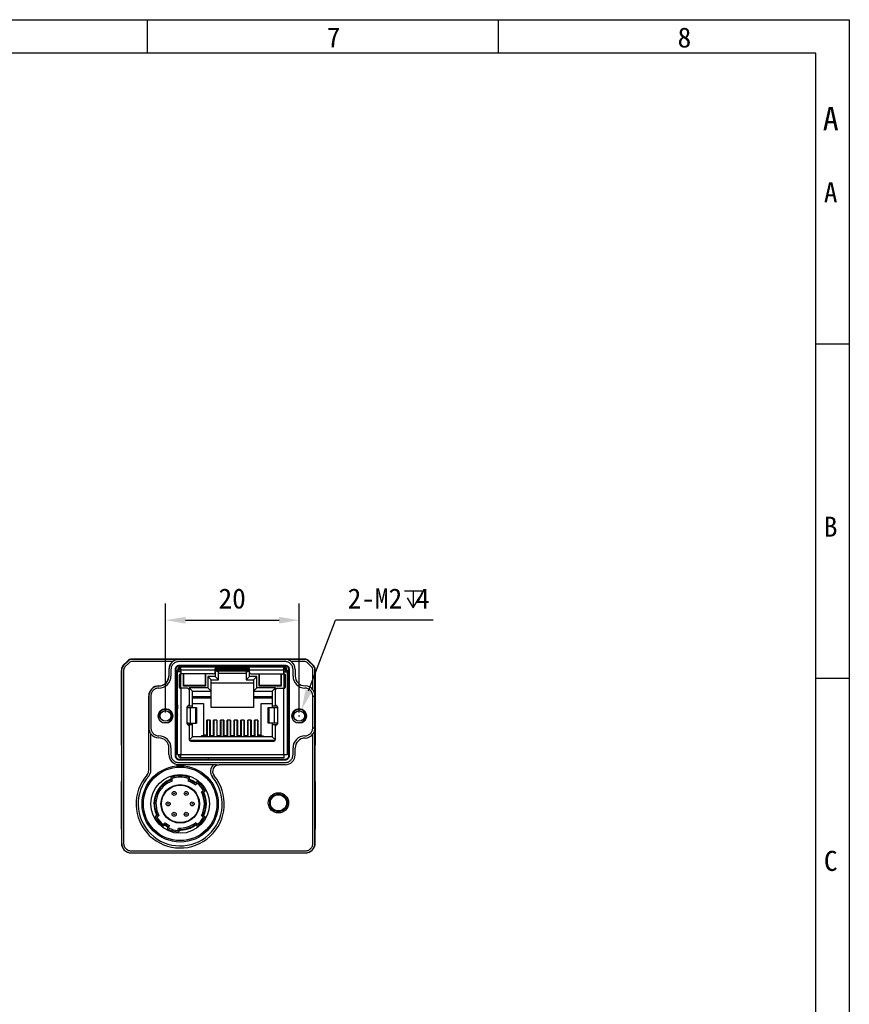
# Model space of a CAD drawing. Header units: millimetres. Extents: x 0 to 420, y 0 to 297.
# Tile 6 of 6: x 296 to 420, y 150 to 297. Entities that reach past the tile are written whole.
import ezdxf

# ---------------------------------------------------------------- set-up
doc = ezdxf.new("R2010")
doc.units = ezdxf.units.MM
doc.header["$LTSCALE"] = 23.1
doc.header["$PDMODE"] = 3
doc.header["$PDSIZE"] = 8
doc.layers.get('0').update_dxf_attribs({"linetype": 'CONTINUOUS'})
doc.layers.get('Defpoints').update_dxf_attribs({"linetype": 'CONTINUOUS'})
doc.layers.add('00_COMPONENTS', color=7, linetype='CONTINUOUS')
doc.layers.add('51__DRAFT_DIMS', color=7, linetype='CONTINUOUS')
doc.styles.get("Standard").update_dxf_attribs({"font": 'simfang.ttf'})
doc.styles.add('TEXTSTYLE_3', font='simfang.ttf')
doc.dimstyles.new('DIMSTYLE_3', dxfattribs={"dimtxt": 3, "dimasz": 3, "dimexe": 2.5, "dimexo": 0.5, "dimgap": 0.75, "dimtad": 1, "dimtoh": 1, "dimdsep": 46, "dimtxsty": 'Standard', "dimblk": '_FILLED', "dimblk1": '_FILLED', "dimblk2": '_FILLED', "dimcen": 0.09, "dimclrd": 8, "dimclre": 8, "dimclrt": 7, "dimazin": 2, "dimtp": 0.3, "dimtm": 0.3, "dimtfac": 1, "dimtofl": 0, "dimtmove": 0, "dimatfit": 3, "dimldrblk": '_FILLED', "dimfxl": 1, "dimtolj": 1, "dimarcsym": 0})

# ---------------------------------------------------------------- blocks, each defined once
blk = doc.blocks.new('_FILLED')
at = {"color": 0, "linetype": 'ByBlock'}
blk.add_solid([(0, 0), (-1, 0.167), (-1, -0.167)], dxfattribs=at)
blk = doc.blocks.new('*D52')
at = {"layer": '51__DRAFT_DIMS', "color": 8, "lineweight": -2}
for p, q in [((317.69, 193.33), (317.69, 209.66)), ((337.69, 193.33), (337.69, 209.66)), ((320.69, 207.16), (334.69, 207.16))]:
    blk.add_line(p, q, dxfattribs=at)
at = {"layer": 'Defpoints', "color": 0}
for p in [(337.69, 207.16), (317.69, 192.83), (337.69, 192.83)]:
    blk.add_point(p, dxfattribs=at)
at = {"layer": '51__DRAFT_DIMS', "color": 8, "linetype": 'ByBlock', "lineweight": -2, "xscale": 3, "yscale": 3, "zscale": 3, "rotation": 180}
blk.add_blockref('_FILLED', (317.69, 207.16), dxfattribs=at)
at = {"layer": '51__DRAFT_DIMS', "color": 8, "linetype": 'ByBlock', "lineweight": -2, "xscale": 3, "yscale": 3, "zscale": 3}
blk.add_blockref('_FILLED', (337.69, 207.16), dxfattribs=at)
at = {"layer": '51__DRAFT_DIMS', "color": 7, "insert": (327.67, 211.91), "char_height": 3, "attachment_point": 2, "line_spacing_factor": 0.9}
blk.add_mtext('\\A1;20', dxfattribs=at)
blk = doc.blocks.new('*D67')
at = {"layer": '51__DRAFT_DIMS', "color": 8, "lineweight": -2}
for p in [(339.11, 196.58), (357.74, 207.16)]:
    blk.add_line(p, (343.11, 207.16), dxfattribs=at)
at = {"layer": '51__DRAFT_DIMS', "color": 8}
for p, q in [((337.6, 192.83), (337.78, 192.83)), ((337.69, 192.74), (337.69, 192.92))]:
    blk.add_line(p, q, dxfattribs=at)
at = {"layer": 'Defpoints', "color": 0}
for p in [(338.05, 193.77), (337.34, 191.9)]:
    blk.add_point(p, dxfattribs=at)
at = {"layer": '51__DRAFT_DIMS', "color": 8, "linetype": 'ByBlock', "lineweight": -2, "xscale": 3, "yscale": 3, "zscale": 3, "rotation": 249.2957385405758}
blk.add_blockref('_FILLED', (338.05, 193.77), dxfattribs=at)
at = {"layer": '51__DRAFT_DIMS', "color": 7, "insert": (344.95, 211.91), "char_height": 3, "attachment_point": 1, "line_spacing_factor": 0.9}
blk.add_mtext('\\A1;2-M2 4{}{{\\H0.7x;}{}}', dxfattribs=at)

msp = doc.modelspace()

# ---------------------------------------------------------------- linework, layer by layer
at = {"color": 7}
for p, q in [((0, 297), (420, 297)), ((314.996, 291.996), (314.996, 296.996)), ((367.495, 291.996), (367.495, 296.996)), ((420, 297), (420, 0)), ((415, 292), (25, 292)), ((415, 5), (415, 292)), ((414.994, 248.497), (419.994, 248.497)), ((414.994, 198.497), (419.994, 198.497))]:
    msp.add_line(p, q, dxfattribs=at)
at = {"layer": '00_COMPONENTS', "color": 0}
for p, q in [((311.387, 200.427), (312.001, 201.041)), ((312.039, 201.003), (311.425, 200.389)), ((312.251, 200.791), (311.637, 200.177)), ((338.48, 201.334), (312.708, 201.334)), ((319.692, 201.296), (312.746, 201.296)), ((318.798, 200.996), (312.746, 200.996)), ((319.692, 201.296), (319.716, 201.272)), ((335.573, 201.272), (319.716, 201.272)), ((335.573, 200.972), (319.716, 200.972)), ((319.793, 200.434), (319.793, 200.335)), ((319.793, 200.434), (335.595, 200.434)), ((319.793, 200.335), (335.595, 200.335)), ((335.573, 201.272), (335.597, 201.296)), ((335.595, 200.434), (335.595, 200.335)), ((338.442, 201.296), (335.597, 201.296)), ((338.442, 200.996), (336.491, 200.996)), ((339.552, 200.177), (338.937, 200.791)), ((339.764, 200.389), (339.149, 201.003)), ((339.187, 201.041), (339.801, 200.427)), ((311.094, 199.72), (311.094, 199.62)), ((311.094, 188.442), (311.094, 199.62)), ((311.132, 199.682), (311.132, 173.834)), ((311.432, 199.682), (311.432, 173.834)), ((318.194, 199.794), (318.194, 198.834)), ((318.216, 199.772), (318.194, 199.794)), ((318.216, 199.772), (318.216, 198.812)), ((318.516, 199.772), (318.516, 198.812)), ((319.194, 186.833), (319.194, 199.835)), ((319.194, 199.835), (319.293, 199.835)), ((319.293, 186.833), (319.293, 199.835)), ((319.494, 199.429), (319.494, 199.679)), ((319.744, 199.679), (319.494, 199.679)), ((319.494, 187.079), (319.494, 199.429)), ((319.894, 199.429), (319.494, 199.429)), ((319.515, 199.82), (319.746, 199.752)), ((319.744, 199.429), (319.744, 199.729)), ((319.994, 199.729), (319.744, 199.729)), ((319.744, 198.879), (319.744, 197.229)), ((319.744, 198.879), (319.869, 198.879)), ((319.894, 199.922), (319.894, 200.169)), ((319.944, 199.929), (319.944, 199.442)), ((319.944, 199.929), (319.994, 199.929)), ((319.944, 199.061), (319.944, 197.046)), ((319.994, 200.179), (335.394, 200.179)), ((319.994, 199.529), (319.994, 200.169)), ((325.144, 199.679), (319.994, 199.679)), ((319.994, 199.529), (319.994, 199.129)), ((324.894, 199.129), (319.994, 199.129)), ((320.394, 197.279), (320.394, 199.129)), ((320.444, 197.378), (320.444, 199.129)), ((323.644, 199.129), (323.644, 197.378)), ((323.694, 199.129), (323.694, 197.279)), ((325.144, 199.379), (325.144, 199.929)), ((330.244, 199.929), (325.144, 199.929)), ((330.244, 199.729), (325.144, 199.729)), ((325.644, 199.425), (325.144, 199.529)), ((330.244, 199.529), (325.144, 199.529)), ((325.144, 199.379), (325.144, 198.729)), ((325.644, 198.229), (325.644, 199.425)), ((325.644, 199.229), (329.744, 199.229)), ((329.744, 199.425), (330.244, 199.529)), ((329.744, 199.425), (329.744, 198.229)), ((330.244, 199.379), (330.244, 199.929)), ((335.394, 199.679), (330.244, 199.679)), ((330.244, 198.729), (330.244, 199.379)), ((330.494, 199.129), (335.394, 199.129)), ((331.694, 197.279), (331.694, 199.129)), ((331.744, 197.378), (331.744, 199.129)), ((334.944, 199.129), (334.944, 197.378)), ((334.994, 199.129), (334.994, 197.279)), ((335.395, 200.17), (335.394, 200.169)), ((335.394, 199.529), (335.394, 200.169)), ((335.394, 199.929), (335.444, 199.929)), ((335.644, 199.729), (335.394, 199.729)), ((335.394, 199.129), (335.394, 199.529)), ((335.444, 199.442), (335.444, 199.929)), ((335.444, 199.929), (335.494, 199.929)), ((335.444, 197.046), (335.444, 199.061)), ((335.494, 199.929), (335.455, 199.929)), ((335.494, 199.929), (335.494, 200.169)), ((335.494, 199.429), (335.894, 199.429)), ((335.519, 198.879), (335.644, 198.879)), ((335.874, 199.82), (335.643, 199.752)), ((335.644, 199.729), (335.644, 199.429)), ((335.644, 199.679), (335.894, 199.679)), ((335.644, 197.229), (335.644, 198.879)), ((335.894, 199.679), (335.894, 199.429)), ((335.894, 199.429), (335.894, 187.079)), ((336.095, 199.835), (336.095, 186.833)), ((336.194, 199.835), (336.095, 199.835)), ((336.194, 199.835), (336.194, 186.833)), ((336.773, 198.812), (336.773, 199.772)), ((337.094, 199.794), (337.094, 198.834)), ((339.757, 196.731), (339.757, 199.682)), ((340.057, 195.837), (340.057, 199.682)), ((340.094, 199.62), (340.094, 199.72)), ((340.094, 199.62), (340.094, 188.442)), ((318.194, 198.834), (318.216, 198.812)), ((320.394, 197.379), (320.444, 197.493)), ((323.694, 197.379), (323.644, 197.493)), ((324.044, 198.729), (324.044, 197.039)), ((324.544, 198.229), (324.044, 198.729)), ((325.144, 198.729), (324.044, 198.729)), ((324.544, 194.079), (324.544, 198.229)), ((324.544, 198.229), (325.644, 198.229)), ((330.844, 197.729), (324.544, 197.729)), ((325.644, 198.229), (325.144, 198.729)), ((329.744, 198.229), (330.244, 198.729)), ((329.744, 198.229), (330.844, 198.229)), ((331.344, 198.729), (330.244, 198.729)), ((330.844, 198.229), (331.344, 198.729)), ((330.844, 198.229), (330.844, 194.079)), ((331.344, 197.039), (331.344, 198.729)), ((331.694, 197.379), (331.744, 197.493)), ((334.994, 197.379), (334.944, 197.493)), ((316.716, 197.312), (316.694, 197.334)), ((319.869, 197.229), (319.744, 197.229)), ((319.994, 196.979), (319.994, 187.079)), ((320.989, 196.979), (319.994, 196.979)), ((320.394, 197.379), (320.444, 197.379)), ((323.694, 197.279), (320.394, 197.279)), ((323.644, 197.378), (320.444, 197.378)), ((321.239, 197.039), (321.239, 196.729)), ((321.739, 196.539), (321.239, 197.039)), ((324.044, 197.039), (321.239, 197.039)), ((321.239, 196.729), (321.239, 194.569)), ((321.739, 194.079), (321.739, 196.539)), ((321.739, 196.539), (324.544, 196.539)), ((323.694, 197.379), (323.644, 197.379)), ((324.544, 196.539), (324.044, 197.039)), ((330.844, 196.539), (331.344, 197.039)), ((330.844, 196.539), (333.649, 196.539)), ((334.149, 197.039), (331.344, 197.039)), ((331.694, 197.379), (331.744, 197.379)), ((334.994, 197.279), (331.694, 197.279)), ((334.944, 197.378), (331.744, 197.378)), ((333.649, 196.539), (334.149, 197.039)), ((333.649, 196.539), (333.649, 194.079)), ((334.149, 196.729), (334.149, 197.039)), ((334.149, 194.569), (334.149, 196.729)), ((334.399, 196.979), (335.394, 196.979)), ((334.944, 197.379), (334.994, 197.379)), ((335.394, 187.079), (335.394, 196.979)), ((335.644, 197.229), (335.519, 197.229)), ((315.194, 184.711), (315.194, 195.834)), ((315.216, 195.812), (315.194, 195.834)), ((315.216, 195.812), (315.216, 191.055)), ((315.516, 195.812), (315.516, 191.055)), ((319.486, 194.499), (319.486, 193.907)), ((321.239, 194.569), (321.239, 194.329)), ((321.739, 195.729), (324.544, 195.729)), ((324.544, 195.479), (321.739, 195.479)), ((321.739, 194.679), (323.374, 194.679)), ((323.374, 194.679), (323.374, 189.979)), ((330.844, 195.729), (333.649, 195.729)), ((333.649, 195.479), (330.844, 195.479)), ((332.014, 189.979), (332.014, 194.679)), ((332.014, 194.679), (333.649, 194.679)), ((334.149, 194.329), (334.149, 194.569)), ((339.733, 195.813), (340.033, 195.813)), ((339.733, 191.055), (339.733, 195.813)), ((340.057, 195.837), (340.033, 195.813)), ((340.033, 191.055), (340.033, 195.813)), ((319.486, 193.051), (319.486, 192.948)), ((320.951, 191.654), (320.951, 194.204)), ((321.058, 194.329), (321.739, 194.329)), ((321.136, 194.079), (322.34, 194.079)), ((321.384, 194.079), (321.384, 191.779)), ((322.239, 191.779), (322.239, 194.079)), ((322.34, 194.079), (322.34, 191.779)), ((330.844, 194.079), (324.544, 194.079)), ((333.049, 191.779), (333.049, 194.079)), ((333.049, 194.079), (334.253, 194.079)), ((333.149, 194.079), (333.149, 191.779)), ((333.649, 194.329), (334.331, 194.329)), ((334.005, 191.779), (334.005, 194.079)), ((334.438, 194.204), (334.438, 191.654)), ((321.739, 191.529), (321.058, 191.529)), ((321.136, 191.779), (322.34, 191.779)), ((321.239, 191.529), (321.239, 191.289)), ((321.739, 189.729), (321.739, 191.779)), ((323.874, 189.879), (323.874, 192.204)), ((324.374, 192.204), (323.874, 192.204)), ((323.914, 192.204), (323.914, 189.729)), ((324.334, 189.729), (324.334, 192.204)), ((324.374, 192.204), (324.374, 189.879)), ((324.894, 189.879), (324.894, 192.204)), ((325.394, 192.204), (324.894, 192.204)), ((324.894, 191.919), (324.91, 191.88)), ((324.934, 192.204), (324.934, 189.729)), ((325.354, 192.204), (325.354, 189.729)), ((325.379, 191.88), (325.394, 191.919)), ((325.394, 192.204), (325.394, 189.879)), ((325.914, 189.879), (325.914, 192.204)), ((326.414, 192.204), (325.914, 192.204)), ((325.954, 192.204), (325.954, 189.729)), ((326.374, 189.729), (326.374, 192.204)), ((326.414, 192.204), (326.414, 189.879)), ((326.934, 189.879), (326.934, 192.204)), ((327.434, 192.204), (326.934, 192.204)), ((326.934, 191.919), (326.95, 191.88)), ((326.974, 192.204), (326.974, 189.729)), ((327.394, 192.204), (327.394, 189.729)), ((327.419, 191.88), (327.434, 191.919)), ((327.434, 192.204), (327.434, 189.879)), ((327.954, 189.879), (327.954, 192.204)), ((328.454, 192.204), (327.954, 192.204)), ((327.994, 192.204), (327.994, 189.729)), ((328.414, 189.729), (328.414, 192.204)), ((328.454, 192.204), (328.454, 189.879)), ((328.974, 189.879), (328.974, 192.204)), ((329.474, 192.204), (328.974, 192.204)), ((328.974, 191.919), (328.99, 191.88)), ((329.014, 192.204), (329.014, 189.729)), ((329.434, 192.204), (329.434, 189.729)), ((329.459, 191.88), (329.474, 191.919)), ((329.474, 192.204), (329.474, 189.879)), ((329.994, 189.879), (329.994, 192.204)), ((330.494, 192.204), (329.994, 192.204)), ((330.034, 192.204), (330.034, 189.729)), ((330.454, 189.729), (330.454, 192.204)), ((330.494, 192.204), (330.494, 189.879)), ((331.014, 189.879), (331.014, 192.204)), ((331.514, 192.204), (331.014, 192.204)), ((331.014, 191.919), (331.03, 191.88)), ((331.054, 192.204), (331.054, 189.729)), ((331.474, 192.204), (331.474, 189.729)), ((331.499, 191.88), (331.514, 191.919)), ((331.514, 192.204), (331.514, 189.879)), ((334.253, 191.779), (333.049, 191.779)), ((333.649, 191.779), (333.649, 189.729)), ((334.331, 191.529), (333.649, 191.529)), ((334.149, 191.289), (334.149, 191.529)), ((315.207, 191.047), (315.216, 191.055)), ((315.507, 184.711), (315.507, 190.153)), ((319.494, 190.418), (319.293, 190.217)), ((319.293, 190.167), (319.494, 189.966)), ((321.239, 191.289), (321.239, 189.329)), ((323.874, 190.579), (323.914, 190.579)), ((324.334, 190.579), (324.374, 190.579)), ((325.914, 190.579), (325.954, 190.579)), ((326.374, 190.579), (326.414, 190.579)), ((327.954, 190.579), (327.994, 190.579)), ((328.414, 190.579), (328.454, 190.579)), ((329.994, 190.579), (330.034, 190.579)), ((330.454, 190.579), (330.494, 190.579)), ((334.149, 189.329), (334.149, 191.289)), ((339.733, 191.055), (340.033, 191.055)), ((339.757, 173.834), (339.757, 190.137)), ((340.033, 191.055), (340.057, 191.031)), ((340.057, 173.834), (340.057, 191.031)), ((321.739, 189.729), (321.254, 189.244)), ((321.26, 189.229), (334.128, 189.229)), ((321.489, 189.079), (333.899, 189.079)), ((333.649, 189.729), (321.739, 189.729)), ((323.094, 189.729), (323.094, 189.879)), ((323.894, 189.879), (323.094, 189.879)), ((323.874, 189.979), (323.374, 189.979)), ((323.894, 189.879), (323.894, 189.729)), ((323.914, 189.879), (323.894, 189.879)), ((324.934, 189.879), (324.334, 189.879)), ((325.954, 189.879), (325.354, 189.879)), ((326.974, 189.879), (326.374, 189.879)), ((327.994, 189.879), (327.394, 189.879)), ((329.014, 189.879), (328.414, 189.879)), ((330.034, 189.879), (329.434, 189.879)), ((331.054, 189.879), (330.454, 189.879)), ((331.494, 189.879), (332.294, 189.879)), ((331.494, 189.729), (331.494, 189.879)), ((332.014, 189.979), (331.514, 189.979)), ((332.294, 189.879), (332.294, 189.729)), ((333.649, 189.729), (334.134, 189.244)), ((311.094, 188.442), (311.094, 183.026)), ((318.21, 187.049), (318.21, 188.05)), ((318.516, 188.055), (318.516, 187.055)), ((319.494, 187.079), (319.994, 187.079)), ((319.994, 186.579), (319.994, 187.079)), ((319.994, 187.079), (335.394, 187.079)), ((335.394, 187.079), (335.894, 187.079)), ((335.394, 187.079), (335.394, 186.579)), ((336.094, 187.092), (335.894, 187.092)), ((336.773, 187.055), (336.773, 188.055)), ((337.094, 187.034), (337.094, 188.034)), ((340.094, 183.026), (340.094, 188.442)), ((319.194, 186.833), (319.293, 186.833)), ((319.716, 185.855), (335.573, 185.855)), ((319.793, 186.234), (319.793, 186.333)), ((335.595, 186.333), (319.793, 186.333)), ((335.595, 186.234), (319.793, 186.234)), ((319.945, 186.602), (319.994, 186.759)), ((335.394, 186.579), (319.994, 186.579)), ((324.094, 186.579), (324.094, 186.333)), ((335.595, 186.234), (335.595, 186.333)), ((336.194, 186.833), (336.095, 186.833)), ((319.71, 185.55), (324.913, 185.55)), ((325.745, 185.534), (325.745, 185.547)), ((335.594, 185.534), (325.745, 185.534)), ((311.094, 175.884), (311.094, 183.026)), ((318.494, 183.644), (318.494, 183.244)), ((318.694, 183.105), (318.694, 183.5)), ((321.094, 183.5), (321.094, 183.105)), ((321.294, 183.244), (321.294, 183.644)), ((322.164, 182.763), (322.458, 183.01)), ((322.461, 182.752), (322.169, 182.507)), ((340.094, 183.026), (340.094, 175.884)), ((319.494, 182.53), (319.494, 182.484)), ((319.494, 182.484), (320.294, 182.484)), ((320.294, 182.484), (320.294, 182.531)), ((323.361, 181.679), (323.069, 181.434)), ((323.321, 181.384), (323.615, 181.632)), ((316.468, 177.984), (316.173, 177.737)), ((316.427, 177.689), (316.72, 177.934)), ((317.327, 176.616), (317.62, 176.862)), ((322.461, 176.616), (322.169, 176.862)), ((323.361, 177.689), (323.069, 177.934)), ((323.321, 177.984), (323.615, 177.736)), ((311.094, 175.884), (311.094, 173.834)), ((317.625, 176.605), (317.33, 176.358)), ((318.063, 176.326), (317.963, 175.954)), ((318.199, 176.061), (318.297, 176.43)), ((319.551, 175.699), (319.65, 176.067)), ((319.801, 175.86), (319.702, 175.488)), ((322.164, 176.605), (322.458, 176.358)), ((340.094, 173.834), (340.094, 175.884)), ((312.632, 172.634), (338.557, 172.634)), ((312.594, 172.334), (338.594, 172.334))]:
    msp.add_line(p, q, dxfattribs=at)
for centre, radius in [((317.694, 192.834), 1.1), ((317.694, 192.834), 0.8), ((337.694, 192.834), 1.1), ((337.694, 192.834), 0.8), ((319.894, 179.684), 5.705), ((319.894, 179.684), 5.5), ((319.894, 179.684), 4.4), ((319.894, 179.684), 2.875), ((319.894, 179.684), 2.8), ((318.994, 181.243), 0.3), ((318.994, 181.243), 0.0452), ((320.794, 181.243), 0.3), ((320.794, 181.243), 0.0452), ((334.594, 179.834), 1.513), ((318.094, 179.684), 0.3), ((318.094, 179.684), 0.0452), ((321.694, 179.684), 0.3), ((321.694, 179.684), 0.0452), ((334.594, 179.834), 1.311), ((334.594, 179.834), 1.21), ((318.994, 178.125), 0.3), ((320.794, 178.125), 0.3), ((318.994, 178.125), 0.0452), ((320.794, 178.125), 0.0452)]:
    msp.add_circle(centre, radius, dxfattribs=at)
for centre, radius, start, end in [((319.994, 199.679), 0.5, 93.35823, 180), ((319.944, 199.729), 0.2, 90, 180), ((319.894, 199.529), 0.1, 270, 0), ((319.952, 199.957), 0.221, 85.13842, 86.69289), ((324.894, 199.379), 0.25, 270, 0), ((330.494, 199.379), 0.25, 180, 270), ((335.394, 199.679), 0.5, 0, 90), ((335.494, 199.529), 0.1, 180.00067, 270), ((335.444, 199.729), 0.2, 0, 90), ((316.694, 198.834), 1.5, 269.99472, 359.21165), ((316.716, 198.812), 1.8, 269.99699, 0.00079), ((316.716, 198.812), 1.5, 269.99579, 0.00203), ((316.702, 198.834), 1.492, 359.20645, 359.99984), ((338.573, 198.812), 1.8, 179.99916, 269.23623), ((316.694, 195.834), 1.5, 89.99981, 180.00018), ((320.989, 196.729), 0.25, 0, 90), ((334.399, 196.729), 0.25, 90, 180), ((319.619, 193.724), 0.787, 99.12519, 114.44619), ((320.989, 194.569), 0.25, 283.30883, 0), ((334.399, 194.569), 0.25, 180, 256.69117), ((335.769, 193.724), 0.787, 65.53517, 80.84177), ((317.694, 192.834), 1, 255, 195), ((319.744, 193.479), 0.5, 120, 154.46), ((319.744, 193.479), 0.5, 205.54, 240), ((319.619, 193.724), 0.787, 245.55381, 260.87481), ((321.076, 194.204), 0.125, 103.30883, 180), ((334.313, 194.204), 0.125, 0, 76.69117), ((335.644, 193.479), 0.5, 25.59263, 60), ((335.644, 193.479), 0.5, 300, 334.40737), ((335.769, 193.724), 0.787, 279.15823, 294.46483), ((337.694, 192.834), 1, 255, 195), ((321.076, 191.654), 0.125, 180, 256.69117), ((320.989, 191.289), 0.25, 0, 76.69117), ((324.817, 191.843), 0.1, 320.84373, 21.80141), ((325.472, 191.843), 0.1, 158.19859, 219.15678), ((326.857, 191.843), 0.1, 320.84373, 21.80141), ((327.512, 191.843), 0.1, 158.19859, 219.15678), ((328.897, 191.843), 0.1, 320.84373, 21.80141), ((329.552, 191.843), 0.1, 158.19859, 219.15678), ((330.937, 191.843), 0.1, 320.84373, 21.80141), ((331.592, 191.843), 0.1, 158.19859, 219.15678), ((334.399, 191.289), 0.25, 103.30883, 180), ((334.313, 191.654), 0.125, 283.30883, 0), ((316.71, 191.05), 1.5, 216.70622, 269.9994), ((324.124, 190.404), 0.457, 117.28269, 123.08313), ((324.124, 190.404), 0.457, 56.78033, 62.58981), ((324.834, 191.219), 0.1, 0, 53.01353), ((325.454, 191.219), 0.1, 126.98685, 180), ((326.164, 190.404), 0.457, 117.3009, 123.10264), ((326.164, 190.404), 0.457, 56.79983, 62.60802), ((326.874, 191.219), 0.1, 0, 53.01353), ((327.494, 191.219), 0.1, 126.98685, 180), ((328.204, 190.404), 0.457, 117.31911, 123.12215), ((328.204, 190.404), 0.457, 56.81934, 62.62624), ((328.914, 191.219), 0.1, 0, 53.01353), ((329.534, 191.219), 0.1, 126.98685, 180), ((330.244, 190.404), 0.457, 117.33733, 123.14165), ((330.244, 190.404), 0.457, 56.83884, 62.64446), ((330.954, 191.219), 0.1, 0, 53.01353), ((331.574, 191.219), 0.1, 126.98685, 180), ((316.71, 188.05), 1.5, 0.20906, 90.00526), ((316.716, 188.055), 1.8, 359.99916, 90.00297), ((321.489, 189.329), 0.25, 180, 270), ((333.899, 189.329), 0.25, 270, 0), ((338.573, 188.055), 1.8, 90.76372, 180.00079), ((316.719, 188.05), 1.491, 0.00001, 0.21125), ((320.094, 187.079), 0.5, 180, 258.47555), ((320.094, 187.079), 0.25, 180, 246.41844), ((314.194, 184.711), 1, 318.59038, 0), ((314.194, 184.711), 1.313, 318.59038, 0), ((325.745, 184.534), 1.313, 129.3291, 219.6546), ((325.745, 184.534), 1, 90, 219.6546), ((319.894, 179.684), 6.6, 138.59038, 39.6546), ((319.894, 179.684), 6.287, 138.59038, 39.6546), ((319.894, 179.684), 3.925, 107.80186, 209.7263), ((319.894, 179.684), 3.825, 111.46957, 206.39066), ((319.894, 179.684), 3.625, 109.3312, 208.86567), ((319.894, 179.684), 4.2, 70.5284, 109.47084), ((319.894, 179.684), 4, 72.54202, 107.45723), ((319.894, 179.684), 3.925, 50.27294, 72.19738), ((319.894, 179.684), 3.625, 51.13358, 70.66804), ((319.894, 179.684), 3.825, 53.60858, 68.52968), ((319.894, 179.684), 4.2, 27.626, 52.37325), ((319.894, 179.684), 4, 29.92096, 50.07828), ((319.894, 179.684), 3.625, 331.13358, 28.86567), ((319.894, 179.684), 3.925, 330.27294, 29.7263), ((319.894, 179.684), 3.825, 333.60858, 26.39066), ((319.894, 179.684), 4.2, 207.626, 232.37325), ((319.894, 179.684), 4, 209.92096, 230.07828), ((319.894, 179.684), 3.625, 231.13358, 243.86567), ((319.894, 179.684), 3.625, 266.13358, 308.86567), ((319.894, 179.684), 4.2, 307.626, 332.37325), ((319.894, 179.684), 4, 309.92096, 330.07828), ((319.894, 179.684), 3.925, 230.27294, 244.7263), ((319.894, 179.684), 3.825, 233.60858, 241.39066), ((319.894, 179.684), 4.2, 242.626, 267.37325), ((319.894, 179.684), 4, 244.92096, 265.07828), ((319.894, 179.684), 3.925, 265.27294, 309.7263), ((319.894, 179.684), 3.825, 268.60858, 306.39066)]:
    msp.add_arc(centre, radius, start, end, dxfattribs=at)
for centre, major_axis, ratio, start_param, end_param in [((312.094, 199.719), (0.707, -0.707), 0.9999239, 3.1415927, 3.9269527), ((312.708, 200.334), (0.707, -0.707), 0.9999239, 2.3562326, 3.1415927), ((319.694, 199.794), (-1.061, 1.061), 0.9999239, -0.1447735, 0.7853601), ((335.594, 199.794), (1.061, 1.061), 0.9999239, -0.7853601, 0.1447735), ((338.48, 200.334), (0.707, 0.707), 0.9999239, 0, 0.7853601), ((339.094, 199.719), (0.707, 0.707), 0.9999239, -0.7853601, 0), ((320.139, 198.879), (0.289, 0), 0.8660254, 1.5707963, 2.0943951), ((335.25, 198.879), (0.289, 0), 0.8660254, 1.0471976, 1.2774907), ((338.594, 198.834), (1.061, 1.061), 0.9999239, 8.6394179, 10.196795), ((320.139, 197.229), (0.289, 0), 0.8660254, -2.0943951, -1.8641019), ((335.25, 197.229), (0.289, 0), 0.8660254, -1.5707963, -1.0471976), ((338.554, 195.834), (-1.061, -1.061), 0.9999239, 2.9968192, 3.9136097), ((338.554, 191.034), (-1.061, 1.061), 0.9999239, 2.3695756, 3.2863661), ((338.594, 188.034), (1.061, -1.061), 0.9999239, 8.6527609, 10.210138), ((319.71, 187.05), (1.061, 1.061), 0.9999239, -3.9269527, -2.3562326), ((335.594, 187.034), (1.061, -1.061), 0.9999239, -0.7853601, 0.7853601), ((312.594, 173.834), (1.5, 0), 0.9999619, -3.1415927, -1.5707963), ((338.594, 173.834), (1.5, 0), 0.9999619, -1.5707963, 0)]:
    msp.add_ellipse(centre, major_axis=major_axis, ratio=ratio, start_param=start_param, end_param=end_param, dxfattribs=at)
for points, knots in [([(311.425, 200.389), (311.333, 200.297), (311.183, 200.075), (311.132, 199.812), (311.132, 199.682)], [0, 0, 0, 0, 0.4999925, 1, 1, 1, 1]), ([(312.746, 201.296), (312.616, 201.296), (312.353, 201.244), (312.131, 201.095), (312.039, 201.003)], [0, 0, 0, 0, 0.4999299, 1, 1, 1, 1]), ([(312.746, 200.996), (312.655, 200.996), (312.471, 200.96), (312.315, 200.856), (312.251, 200.791)], [0, 0, 0, 0, 0.4999305, 1, 1, 1, 1]), ([(319.716, 201.272), (319.617, 201.272), (319.421, 201.253), (319.138, 201.167), (318.877, 201.027), (318.648, 200.84), (318.46, 200.611), (318.321, 200.35), (318.235, 200.067), (318.216, 199.87), (318.216, 199.772)], [0, 0, 0, 0, 0.1249971, 0.2500221, 0.3750153, 0.5000233, 0.6250176, 0.7499829, 0.874995, 1, 1, 1, 1]), ([(319.716, 200.972), (319.637, 200.972), (319.48, 200.957), (319.179, 200.866), (318.845, 200.643), (318.622, 200.309), (318.531, 200.008), (318.516, 199.851), (318.516, 199.772)], [0, 0, 0, 0, 0.1252986, 0.250625, 0.5000232, 0.7493799, 0.8746934, 1, 1, 1, 1]), ([(319.692, 201.296), (319.537, 201.296), (319.217, 201.244), (318.929, 201.094), (318.798, 200.996)], [0, 0, 0, 0, 0.4863307, 1, 1, 1, 1]), ([(319.194, 199.835), (319.194, 199.913), (319.225, 200.07), (319.337, 200.237), (319.459, 200.337), (319.564, 200.392), (319.677, 200.426), (319.755, 200.434), (319.793, 200.434)], [0, 0, 0, 0, 0.249756, 0.4997066, 0.6254464, 0.751718, 0.8768192, 1, 1, 1, 1]), ([(319.293, 199.835), (319.293, 199.9), (319.319, 200.032), (319.431, 200.198), (319.598, 200.309), (319.729, 200.335), (319.793, 200.335)], [0, 0, 0, 0, 0.2503639, 0.5009209, 0.7523033, 1, 1, 1, 1]), ([(336.773, 199.772), (336.773, 199.851), (336.757, 200.008), (336.666, 200.309), (336.444, 200.643), (336.11, 200.866), (335.809, 200.957), (335.651, 200.972), (335.573, 200.972)], [0, 0, 0, 0, 0.1252986, 0.250625, 0.5000232, 0.7493799, 0.8746934, 1, 1, 1, 1]), ([(335.595, 200.434), (335.673, 200.434), (335.831, 200.403), (335.997, 200.291), (336.097, 200.169), (336.153, 200.064), (336.187, 199.951), (336.194, 199.873), (336.194, 199.835)], [0, 0, 0, 0, 0.249756, 0.4997066, 0.6254464, 0.751718, 0.8768192, 1, 1, 1, 1]), ([(335.595, 200.335), (335.66, 200.335), (335.792, 200.309), (335.959, 200.197), (336.069, 200.03), (336.095, 199.899), (336.095, 199.835)], [0, 0, 0, 0, 0.2503639, 0.5009209, 0.7523033, 1, 1, 1, 1]), ([(336.491, 200.996), (336.36, 201.094), (336.072, 201.244), (335.752, 201.296), (335.597, 201.296)], [0, 0, 0, 0, 0.5136893, 1, 1, 1, 1]), ([(339.149, 201.003), (339.057, 201.095), (338.835, 201.244), (338.572, 201.296), (338.442, 201.296)], [0, 0, 0, 0, 0.4999925, 1, 1, 1, 1]), ([(338.937, 200.791), (338.873, 200.856), (338.717, 200.96), (338.533, 200.996), (338.442, 200.996)], [0, 0, 0, 0, 0.4999919, 1, 1, 1, 1]), ([(340.057, 199.682), (340.057, 199.812), (340.005, 200.075), (339.856, 200.297), (339.764, 200.389)], [0, 0, 0, 0, 0.4999299, 1, 1, 1, 1]), ([(311.637, 200.177), (311.572, 200.113), (311.468, 199.957), (311.432, 199.773), (311.432, 199.682)], [0, 0, 0, 0, 0.4999919, 1, 1, 1, 1]), ([(319.994, 199.129), (319.961, 199.129), (319.91, 199.121), (319.851, 199.092), (319.813, 199.061), (319.782, 199.022), (319.753, 198.962), (319.744, 198.912), (319.744, 198.879)], [0, 0, 0, 0, 0.2524142, 0.3768083, 0.4999619, 0.6231785, 0.7476028, 1, 1, 1, 1]), ([(319.994, 200.169), (319.994, 200.171), (319.988, 200.175), (319.98, 200.176), (319.974, 200.177), (319.971, 200.177)], [0, 0, 0, 0, 0.3184229, 0.6103904, 1, 1, 1, 1]), ([(335.644, 198.879), (335.644, 198.912), (335.633, 198.978), (335.589, 199.05), (335.538, 199.092), (335.478, 199.121), (335.428, 199.129), (335.394, 199.129)], [0, 0, 0, 0, 0.2527714, 0.4993932, 0.6227143, 0.7472902, 1, 1, 1, 1]), ([(335.424, 200.178), (335.417, 200.177), (335.408, 200.177), (335.398, 200.174), (335.395, 200.172), (335.395, 200.17)], [0, 0, 0, 0, 0.6576445, 0.864355, 1, 1, 1, 1]), ([(339.757, 199.682), (339.757, 199.773), (339.72, 199.957), (339.616, 200.113), (339.552, 200.177)], [0, 0, 0, 0, 0.4999305, 1, 1, 1, 1]), ([(316.716, 197.312), (316.618, 197.312), (316.421, 197.293), (316.138, 197.207), (315.877, 197.068), (315.648, 196.88), (315.46, 196.651), (315.321, 196.39), (315.235, 196.107), (315.216, 195.91), (315.216, 195.812)], [0, 0, 0, 0, 0.1249971, 0.2500221, 0.3750153, 0.5000233, 0.6250176, 0.7499829, 0.874995, 1, 1, 1, 1]), ([(316.716, 197.012), (316.637, 197.012), (316.48, 196.997), (316.179, 196.906), (315.845, 196.683), (315.622, 196.349), (315.531, 196.048), (315.516, 195.891), (315.516, 195.812)], [0, 0, 0, 0, 0.1252986, 0.2506251, 0.5000232, 0.7493799, 0.8746934, 1, 1, 1, 1]), ([(319.744, 197.229), (319.744, 197.195), (319.755, 197.129), (319.8, 197.057), (319.851, 197.016), (319.91, 196.986), (319.961, 196.979), (319.994, 196.979)], [0, 0, 0, 0, 0.2527714, 0.4993932, 0.6227143, 0.7472902, 1, 1, 1, 1]), ([(335.394, 196.979), (335.428, 196.979), (335.478, 196.986), (335.538, 197.016), (335.576, 197.047), (335.606, 197.086), (335.636, 197.145), (335.644, 197.195), (335.644, 197.229)], [0, 0, 0, 0, 0.2524142, 0.3768083, 0.4999619, 0.6231785, 0.7476028, 1, 1, 1, 1]), ([(339.733, 195.813), (339.733, 195.89), (339.717, 196.046), (339.628, 196.345), (339.409, 196.677), (339.08, 196.901), (338.782, 196.994), (338.626, 197.012), (338.549, 197.013)], [0, 0, 0, 0, 0.1252946, 0.2506156, 0.5000231, 0.7493895, 0.8746975, 1, 1, 1, 1]), ([(340.057, 195.837), (340.056, 195.992), (340.004, 196.312), (339.854, 196.6), (339.757, 196.731)], [0, 0, 0, 0, 0.4863307, 1, 1, 1, 1]), ([(320.951, 194.204), (320.951, 194.193), (320.955, 194.172), (320.971, 194.145), (320.993, 194.123), (321.028, 194.101), (321.076, 194.083), (321.116, 194.079), (321.136, 194.079)], [0, 0, 0, 0, 0.1273241, 0.2547534, 0.3821135, 0.5088494, 0.7584303, 1, 1, 1, 1]), ([(334.253, 194.079), (334.273, 194.079), (334.313, 194.083), (334.361, 194.101), (334.395, 194.123), (334.418, 194.145), (334.434, 194.172), (334.438, 194.193), (334.438, 194.204)], [0, 0, 0, 0, 0.241566, 0.4911513, 0.6178925, 0.7452645, 0.8726854, 1, 1, 1, 1]), ([(321.136, 191.779), (321.116, 191.779), (321.076, 191.774), (321.028, 191.757), (320.993, 191.734), (320.971, 191.712), (320.955, 191.685), (320.951, 191.664), (320.951, 191.654)], [0, 0, 0, 0, 0.241566, 0.4911513, 0.6178925, 0.7452645, 0.8726854, 1, 1, 1, 1]), ([(334.438, 191.654), (334.438, 191.664), (334.434, 191.685), (334.418, 191.712), (334.395, 191.734), (334.361, 191.757), (334.313, 191.774), (334.273, 191.779), (334.253, 191.779)], [0, 0, 0, 0, 0.1273241, 0.2547534, 0.3821135, 0.5088494, 0.7584303, 1, 1, 1, 1]), ([(315.207, 191.047), (315.208, 190.892), (315.259, 190.572), (315.41, 190.284), (315.507, 190.153)], [0, 0, 0, 0, 0.4863284, 1, 1, 1, 1]), ([(315.516, 191.055), (315.516, 190.977), (315.531, 190.819), (315.622, 190.518), (315.845, 190.184), (316.179, 189.962), (316.48, 189.871), (316.637, 189.855), (316.716, 189.855)], [0, 0, 0, 0, 0.1252986, 0.2506251, 0.5000232, 0.7493799, 0.8746934, 1, 1, 1, 1]), ([(338.549, 189.855), (338.626, 189.856), (338.782, 189.873), (339.08, 189.967), (339.409, 190.19), (339.628, 190.523), (339.717, 190.821), (339.733, 190.977), (339.733, 191.055)], [0, 0, 0, 0, 0.1252946, 0.2506156, 0.5000231, 0.7493895, 0.8746975, 1, 1, 1, 1]), ([(339.757, 190.137), (339.854, 190.268), (340.004, 190.556), (340.056, 190.876), (340.057, 191.031)], [0, 0, 0, 0, 0.5136893, 1, 1, 1, 1]), ([(318.516, 187.055), (318.516, 186.977), (318.531, 186.819), (318.622, 186.518), (318.845, 186.184), (319.179, 185.962), (319.48, 185.871), (319.637, 185.855), (319.716, 185.855)], [0, 0, 0, 0, 0.1252986, 0.250625, 0.5000232, 0.7493799, 0.8746934, 1, 1, 1, 1]), ([(319.793, 186.234), (319.715, 186.234), (319.557, 186.265), (319.39, 186.377), (319.291, 186.5), (319.235, 186.605), (319.202, 186.717), (319.194, 186.795), (319.194, 186.833)], [0, 0, 0, 0, 0.2501291, 0.5001521, 0.6261907, 0.7525555, 0.8773582, 1, 1, 1, 1]), ([(319.793, 186.333), (319.728, 186.333), (319.596, 186.359), (319.429, 186.471), (319.319, 186.638), (319.293, 186.769), (319.293, 186.833)], [0, 0, 0, 0, 0.2507363, 0.5013642, 0.753133, 1, 1, 1, 1]), ([(335.573, 185.855), (335.651, 185.855), (335.809, 185.871), (336.11, 185.962), (336.444, 186.184), (336.666, 186.518), (336.757, 186.819), (336.773, 186.977), (336.773, 187.055)], [0, 0, 0, 0, 0.1252986, 0.250625, 0.5000232, 0.7493799, 0.8746934, 1, 1, 1, 1]), ([(336.095, 186.833), (336.095, 186.768), (336.069, 186.636), (335.957, 186.469), (335.79, 186.359), (335.659, 186.333), (335.595, 186.333)], [0, 0, 0, 0, 0.2507363, 0.5013642, 0.753133, 1, 1, 1, 1]), ([(336.194, 186.833), (336.194, 186.755), (336.163, 186.597), (336.051, 186.43), (335.928, 186.33), (335.823, 186.275), (335.711, 186.241), (335.633, 186.234), (335.595, 186.234)], [0, 0, 0, 0, 0.2501291, 0.5001521, 0.6261907, 0.7525555, 0.8773582, 1, 1, 1, 1]), ([(324.913, 185.55), (324.987, 185.55), (325.264, 185.549), (325.542, 185.548), (325.745, 185.547)], [0, 0, 0, 0, 0.2655247, 1, 1, 1, 1]), ([(311.132, 173.834), (311.132, 173.736), (311.151, 173.539), (311.237, 173.256), (311.377, 172.995), (311.564, 172.766), (311.793, 172.579), (312.054, 172.439), (312.337, 172.353), (312.534, 172.334), (312.632, 172.334)], [0, 0, 0, 0, 0.1249972, 0.2500223, 0.3750155, 0.5000235, 0.6250177, 0.7499829, 0.874995, 1, 1, 1, 1]), ([(311.432, 173.834), (311.432, 173.755), (311.447, 173.598), (311.538, 173.297), (311.761, 172.963), (312.095, 172.74), (312.396, 172.649), (312.553, 172.634), (312.632, 172.634)], [0, 0, 0, 0, 0.1252986, 0.250625, 0.5000231, 0.74938, 0.8746934, 1, 1, 1, 1]), ([(338.557, 172.334), (338.655, 172.334), (338.851, 172.353), (339.134, 172.439), (339.395, 172.579), (339.624, 172.766), (339.812, 172.995), (339.951, 173.256), (340.037, 173.539), (340.057, 173.736), (340.057, 173.834)], [0, 0, 0, 0, 0.1249971, 0.250022, 0.3750151, 0.5000231, 0.6250173, 0.7499826, 0.8749948, 1, 1, 1, 1]), ([(338.557, 172.634), (338.635, 172.634), (338.792, 172.649), (339.093, 172.74), (339.427, 172.963), (339.65, 173.297), (339.741, 173.598), (339.757, 173.755), (339.757, 173.834)], [0, 0, 0, 0, 0.1252986, 0.250625, 0.5000233, 0.74938, 0.8746934, 1, 1, 1, 1])]:
    msp.add_open_spline(points, degree=3, knots=knots, dxfattribs=at)
at = {"layer": '51__DRAFT_DIMS', "color": 0}
for p, q in [((353.437, 211.531), (356.037, 211.531)), ((354.737, 211.531), (354.737, 209.031))]:
    msp.add_line(p, q, dxfattribs=at)
msp.add_lwpolyline([(353.837, 210.531), (354.737, 209.031), (355.637, 210.531)], dxfattribs=at)

# ---------------------------------------------------------------- texts
at = {"color": 3, "style": 'TEXTSTYLE_3'}
for s, p in [('7', (341.814, 292.843)), ('8', (394.313, 292.843)), ('A', (416.196, 269.652)), ('B', (416.196, 219.652)), ('C', (416.196, 169.653))]:
    msp.add_text(s, height=3, dxfattribs=at).set_placement(p)
at = {"color": 3}
msp.add_text('A', height=3.5, dxfattribs=at).set_placement((416.031, 280.448))

# ---------------------------------------------------------------- dimensions: what is measured, and where the dimension line sits
at = {"layer": '51__DRAFT_DIMS', "color": 4}
dim = msp.add_linear_dim(base=(337.694, 207.165), p1=(317.694, 192.834), p2=(337.694, 192.834), dimstyle='DIMSTYLE_3', dxfattribs=at)
dim.commit()
dim.dimension.update_dxf_attribs({"geometry": '*D52', "text_midpoint": (327.668, 207.165), "dimtype": 160})
dim = msp.add_diameter_dim_2p(p1=(337.341, 191.898), p2=(338.048, 193.769), text='2-M2 4{}{{\\H0.7x;}{}}', dimstyle='DIMSTYLE_3', override={"dimtoh": 7, "dimlfac": 1, "dimtix": 0, "dimtofl": 0, "dimtmove": 0, "dimatfit": 3}, dxfattribs=at)
dim.commit()
dim.dimension.update_dxf_attribs({"geometry": '*D67', "text_midpoint": (351.349, 207.157), "dimtype": 163})

doc.saveas('drawing.dxf')
